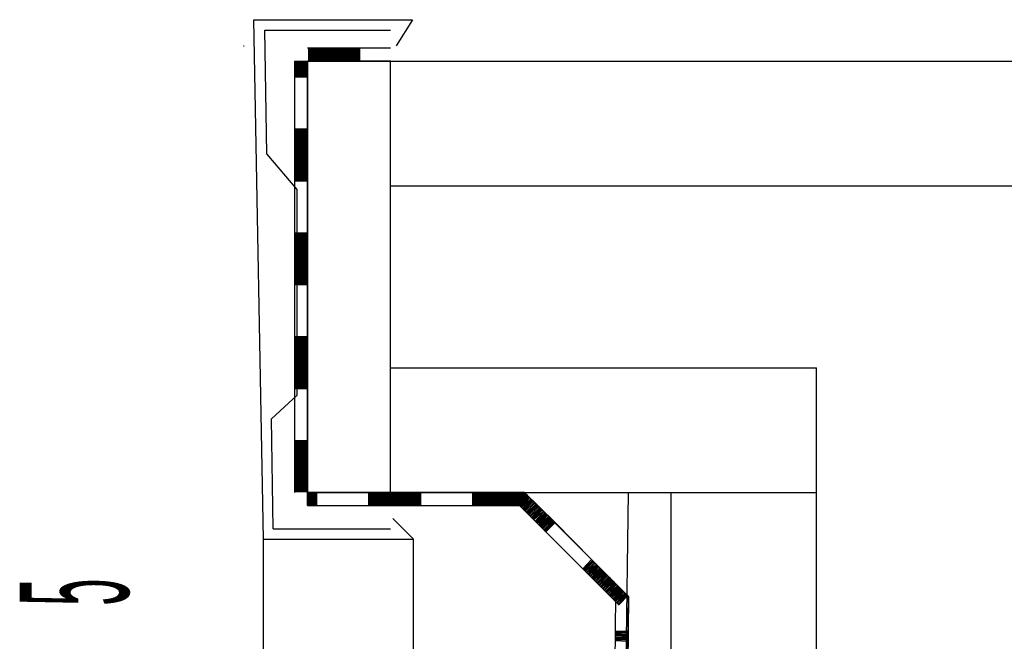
# Model space of a CAD drawing. Extents: x -0.6 to 1.54, y -0.37 to 1.17.
# Tile 28 of 79: x 0.1062 to 0.1252, y 0.6771 to 0.689. Entities that reach past the tile are written whole.
import ezdxf

# ---------------------------------------------------------------- set-up
doc = ezdxf.new("R2010")
doc.units = 0
doc.linetypes.add('KCONTINUOUS', pattern=[0])
doc.layers.add('W01_---', color=7, linetype='CONTINUOUS')

msp = doc.modelspace()

# ---------------------------------------------------------------- linework, layer by layer
at = {"layer": 'W01_---', "color": 7, "linetype": 'KCONTINUOUS'}
for p, q in [((0.11073, 0.68903), (0.11378, 0.68903)), ((0.11091, 0.67903), (0.11073, 0.68903)), ((0.11378, 0.68903), (0.11347, 0.68853)), ((0.11094, 0.68883), (0.11336, 0.68883)), ((0.11098, 0.68645), (0.11094, 0.68883)), ((0.11053, 0.68853), (0.11054, 0.68853)), ((0.11176, 0.67993), (0.11176, 0.68823)), ((0.11176, 0.68823), (0.11336, 0.68823)), ((0.11176, 0.67993), (0.11176, 0.68823)), ((0.11176, 0.68823), (0.11336, 0.68823)), ((0.11274, 0.68836), (0.11274, 0.68823)), ((0.11336, 0.67993), (0.11336, 0.68823)), ((0.11336, 0.68823), (0.13136, 0.68823)), ((0.11163, 0.68691), (0.11176, 0.68691)), ((0.11156, 0.68576), (0.11098, 0.68645)), ((0.11156, 0.6818), (0.11156, 0.68576)), ((0.11336, 0.68583), (0.13096, 0.68583)), ((0.11336, 0.68233), (0.11336, 0.68583)), ((0.11163, 0.68491), (0.11176, 0.68491)), ((0.11163, 0.68291), (0.11176, 0.68291)), ((0.11336, 0.68233), (0.12156, 0.68233)), ((0.12156, 0.55583), (0.12156, 0.68233)), ((0.11156, 0.6818), (0.11107, 0.68135)), ((0.1111, 0.67923), (0.11107, 0.68135)), ((0.11163, 0.68091), (0.11176, 0.68091)), ((0.11594, 0.67993), (0.11176, 0.67993)), ((0.11176, 0.67993), (0.11336, 0.67993)), ((0.11296, 0.67981), (0.11296, 0.67993)), ((0.11336, 0.67993), (0.12156, 0.67993)), ((0.11496, 0.67981), (0.11496, 0.67993)), ((0.11794, 0.67793), (0.11594, 0.67993)), ((0.11794, 0.67793), (0.11594, 0.67993)), ((0.11636, 0.55823), (0.11794, 0.67993)), ((0.11876, 0.55823), (0.11876, 0.67993)), ((0.1138, 0.67903), (0.1134, 0.67943)), ((0.1111, 0.67923), (0.11336, 0.67923)), ((0.11091, 0.67903), (0.11346, 0.67903)), ((0.11091, 0.60411), (0.11091, 0.67903)), ((0.11346, 0.67903), (0.1138, 0.67903)), ((0.1138, 0.66803), (0.1138, 0.67903)), ((0.11716, 0.67854), (0.11725, 0.67863)), ((0.11638, 0.56026), (0.11794, 0.67793)), ((0.11781, 0.67724), (0.11793, 0.67724))]:
    msp.add_line(p, q, dxfattribs=at)
at = {"layer": 'W01_---', "color": 31, "linetype": 'KCONTINUOUS'}
for p, q in [((0.11336, 0.68848), (0.11176, 0.68848)), ((0.11178, 0.68848), (0.11178, 0.68823)), ((0.1118, 0.68848), (0.1118, 0.68823)), ((0.11182, 0.68848), (0.11182, 0.68823)), ((0.11184, 0.68848), (0.11184, 0.68823)), ((0.11186, 0.68848), (0.11186, 0.68823)), ((0.11188, 0.68848), (0.11188, 0.68823)), ((0.1119, 0.68848), (0.1119, 0.68823)), ((0.11192, 0.68848), (0.11192, 0.68823)), ((0.11194, 0.68848), (0.11194, 0.68823)), ((0.11196, 0.68848), (0.11196, 0.68823)), ((0.11198, 0.68848), (0.11198, 0.68823)), ((0.11198, 0.68846), (0.11198, 0.68823)), ((0.11198, 0.68844), (0.11198, 0.68823)), ((0.11198, 0.68842), (0.11198, 0.68823)), ((0.11198, 0.6884), (0.11198, 0.68823)), ((0.11198, 0.68838), (0.11198, 0.68823)), ((0.112, 0.68848), (0.112, 0.68823)), ((0.11202, 0.68848), (0.11202, 0.68823)), ((0.11204, 0.68848), (0.11204, 0.68823)), ((0.11206, 0.68848), (0.11206, 0.68823)), ((0.11208, 0.68848), (0.11208, 0.68823)), ((0.1121, 0.68848), (0.1121, 0.68823)), ((0.11212, 0.68848), (0.11212, 0.68823)), ((0.11214, 0.68848), (0.11214, 0.68823)), ((0.11216, 0.68848), (0.11216, 0.68823)), ((0.11218, 0.68848), (0.11218, 0.68823)), ((0.1122, 0.68848), (0.1122, 0.68823)), ((0.11222, 0.68848), (0.11222, 0.68823)), ((0.11224, 0.68848), (0.11224, 0.68823)), ((0.11226, 0.68848), (0.11226, 0.68823)), ((0.11228, 0.68848), (0.11228, 0.68823)), ((0.1123, 0.68848), (0.1123, 0.68823)), ((0.11232, 0.68848), (0.11232, 0.68823)), ((0.11234, 0.68848), (0.11234, 0.68823)), ((0.11236, 0.68848), (0.11236, 0.68823)), ((0.11238, 0.68848), (0.11238, 0.68823)), ((0.1124, 0.68848), (0.1124, 0.68823)), ((0.11242, 0.68848), (0.11242, 0.68823)), ((0.11244, 0.68848), (0.11244, 0.68823)), ((0.11246, 0.68848), (0.11246, 0.68823)), ((0.11248, 0.68848), (0.11248, 0.68823)), ((0.1125, 0.68848), (0.1125, 0.68823)), ((0.11252, 0.68848), (0.11252, 0.68823)), ((0.11254, 0.68848), (0.11254, 0.68823)), ((0.11256, 0.68848), (0.11256, 0.68823)), ((0.11258, 0.68848), (0.11258, 0.68823)), ((0.1126, 0.68848), (0.1126, 0.68823)), ((0.11262, 0.68848), (0.11262, 0.68823)), ((0.11264, 0.68848), (0.11264, 0.68823)), ((0.11266, 0.68848), (0.11266, 0.68823)), ((0.11268, 0.68848), (0.11268, 0.68823)), ((0.1127, 0.68848), (0.1127, 0.68823)), ((0.11272, 0.68848), (0.11272, 0.68823)), ((0.11274, 0.68848), (0.11274, 0.68823)), ((0.11276, 0.68848), (0.11276, 0.68823)), ((0.11151, 0.68823), (0.11176, 0.68823)), ((0.11151, 0.68823), (0.11151, 0.68793)), ((0.11151, 0.68821), (0.11176, 0.68821)), ((0.11151, 0.68819), (0.11176, 0.68819)), ((0.11176, 0.68823), (0.11176, 0.68793)), ((0.11276, 0.68823), (0.11176, 0.68823)), ((0.11198, 0.68836), (0.11198, 0.68823)), ((0.11198, 0.68834), (0.11198, 0.68823)), ((0.11198, 0.68832), (0.11198, 0.68823)), ((0.11198, 0.6883), (0.11198, 0.68823)), ((0.11198, 0.68828), (0.11198, 0.68823)), ((0.11336, 0.68823), (0.11276, 0.68823)), ((0.11151, 0.68817), (0.11176, 0.68817)), ((0.11151, 0.68815), (0.11176, 0.68815)), ((0.11151, 0.68813), (0.11176, 0.68813)), ((0.11151, 0.68811), (0.11176, 0.68811)), ((0.11151, 0.68809), (0.11176, 0.68809)), ((0.11151, 0.68807), (0.11176, 0.68807)), ((0.11151, 0.68805), (0.11176, 0.68805)), ((0.11151, 0.68803), (0.11176, 0.68803)), ((0.11151, 0.68801), (0.11176, 0.68801)), ((0.11153, 0.68815), (0.11176, 0.68815)), ((0.11155, 0.68815), (0.11176, 0.68815)), ((0.11157, 0.68815), (0.11176, 0.68815)), ((0.11159, 0.68815), (0.11176, 0.68815)), ((0.11161, 0.68815), (0.11176, 0.68815)), ((0.11163, 0.68815), (0.11176, 0.68815)), ((0.11165, 0.68815), (0.11176, 0.68815)), ((0.11167, 0.68815), (0.11176, 0.68815)), ((0.11169, 0.68815), (0.11176, 0.68815)), ((0.11171, 0.68815), (0.11176, 0.68815)), ((0.11151, 0.68799), (0.11176, 0.68799)), ((0.11151, 0.68797), (0.11176, 0.68797)), ((0.11151, 0.68795), (0.11176, 0.68795)), ((0.11151, 0.68793), (0.11151, 0.68593)), ((0.11151, 0.68793), (0.11176, 0.68793)), ((0.11176, 0.68793), (0.11176, 0.68693)), ((0.11151, 0.68693), (0.11176, 0.68693)), ((0.11151, 0.68691), (0.11176, 0.68691)), ((0.11151, 0.68689), (0.11176, 0.68689)), ((0.11151, 0.68687), (0.11176, 0.68687)), ((0.11176, 0.68693), (0.11176, 0.68593)), ((0.11151, 0.68685), (0.11176, 0.68685)), ((0.11151, 0.68683), (0.11176, 0.68683)), ((0.11151, 0.68681), (0.11176, 0.68681)), ((0.11151, 0.68679), (0.11176, 0.68679)), ((0.11151, 0.68677), (0.11176, 0.68677)), ((0.11151, 0.68675), (0.11176, 0.68675)), ((0.11151, 0.68673), (0.11176, 0.68673)), ((0.11151, 0.68671), (0.11176, 0.68671)), ((0.11151, 0.68669), (0.11176, 0.68669)), ((0.11151, 0.68667), (0.11176, 0.68667)), ((0.11151, 0.68665), (0.11176, 0.68665)), ((0.11151, 0.68663), (0.11176, 0.68663)), ((0.11151, 0.68661), (0.11176, 0.68661)), ((0.11151, 0.68659), (0.11176, 0.68659)), ((0.11151, 0.68657), (0.11176, 0.68657)), ((0.11151, 0.68655), (0.11176, 0.68655)), ((0.11151, 0.68653), (0.11176, 0.68653)), ((0.11151, 0.68651), (0.11176, 0.68651)), ((0.11151, 0.68649), (0.11176, 0.68649)), ((0.11151, 0.68647), (0.11176, 0.68647)), ((0.11151, 0.68645), (0.11176, 0.68645)), ((0.11151, 0.68643), (0.11176, 0.68643)), ((0.11151, 0.68641), (0.11176, 0.68641)), ((0.11151, 0.68639), (0.11176, 0.68639)), ((0.11151, 0.68637), (0.11176, 0.68637)), ((0.11151, 0.68635), (0.11176, 0.68635)), ((0.11151, 0.68633), (0.11176, 0.68633)), ((0.11151, 0.68631), (0.11176, 0.68631)), ((0.11151, 0.68629), (0.11176, 0.68629)), ((0.11151, 0.68627), (0.11176, 0.68627)), ((0.11151, 0.68625), (0.11176, 0.68625)), ((0.11151, 0.68623), (0.11176, 0.68623)), ((0.11151, 0.68621), (0.11176, 0.68621)), ((0.11151, 0.68619), (0.11176, 0.68619)), ((0.11151, 0.68617), (0.11176, 0.68617)), ((0.11151, 0.68615), (0.11176, 0.68615)), ((0.11151, 0.68613), (0.11176, 0.68613)), ((0.11151, 0.68611), (0.11176, 0.68611)), ((0.11153, 0.68615), (0.11176, 0.68615)), ((0.11155, 0.68615), (0.11176, 0.68615)), ((0.11157, 0.68615), (0.11176, 0.68615)), ((0.11159, 0.68615), (0.11176, 0.68615)), ((0.11161, 0.68615), (0.11176, 0.68615)), ((0.11163, 0.68615), (0.11176, 0.68615)), ((0.11165, 0.68615), (0.11176, 0.68615)), ((0.11167, 0.68615), (0.11176, 0.68615)), ((0.11169, 0.68615), (0.11176, 0.68615)), ((0.11171, 0.68615), (0.11176, 0.68615)), ((0.11151, 0.68609), (0.11176, 0.68609)), ((0.11151, 0.68607), (0.11176, 0.68607)), ((0.11151, 0.68605), (0.11176, 0.68605)), ((0.11151, 0.68603), (0.11176, 0.68603)), ((0.11151, 0.68601), (0.11176, 0.68601)), ((0.11151, 0.68599), (0.11176, 0.68599)), ((0.11151, 0.68597), (0.11176, 0.68597)), ((0.11151, 0.68595), (0.11176, 0.68595)), ((0.11151, 0.68593), (0.11151, 0.68393)), ((0.11151, 0.68593), (0.11176, 0.68593)), ((0.11176, 0.68593), (0.11176, 0.68493)), ((0.11151, 0.68493), (0.11176, 0.68493)), ((0.11151, 0.68491), (0.11176, 0.68491)), ((0.11151, 0.68489), (0.11176, 0.68489)), ((0.11151, 0.68487), (0.11176, 0.68487)), ((0.11151, 0.68485), (0.11176, 0.68485)), ((0.11151, 0.68483), (0.11176, 0.68483)), ((0.11151, 0.68481), (0.11176, 0.68481)), ((0.11151, 0.68479), (0.11176, 0.68479)), ((0.11176, 0.68493), (0.11176, 0.68393)), ((0.11151, 0.68477), (0.11176, 0.68477)), ((0.11151, 0.68475), (0.11176, 0.68475)), ((0.11151, 0.68473), (0.11176, 0.68473)), ((0.11151, 0.68471), (0.11176, 0.68471)), ((0.11151, 0.68469), (0.11176, 0.68469)), ((0.11151, 0.68467), (0.11176, 0.68467)), ((0.11151, 0.68465), (0.11176, 0.68465)), ((0.11151, 0.68463), (0.11176, 0.68463)), ((0.11151, 0.68461), (0.11176, 0.68461)), ((0.11151, 0.68459), (0.11176, 0.68459)), ((0.11151, 0.68457), (0.11176, 0.68457)), ((0.11151, 0.68455), (0.11176, 0.68455)), ((0.11151, 0.68453), (0.11176, 0.68453)), ((0.11151, 0.68451), (0.11176, 0.68451)), ((0.11151, 0.68449), (0.11176, 0.68449)), ((0.11151, 0.68447), (0.11176, 0.68447)), ((0.11151, 0.68445), (0.11176, 0.68445)), ((0.11151, 0.68443), (0.11176, 0.68443)), ((0.11151, 0.68441), (0.11176, 0.68441)), ((0.11151, 0.68439), (0.11176, 0.68439)), ((0.11151, 0.68437), (0.11176, 0.68437)), ((0.11151, 0.68435), (0.11176, 0.68435)), ((0.11151, 0.68433), (0.11176, 0.68433)), ((0.11151, 0.68431), (0.11176, 0.68431)), ((0.11151, 0.68429), (0.11176, 0.68429)), ((0.11151, 0.68427), (0.11176, 0.68427)), ((0.11151, 0.68425), (0.11176, 0.68425)), ((0.11151, 0.68423), (0.11176, 0.68423)), ((0.11151, 0.68421), (0.11176, 0.68421)), ((0.11151, 0.68419), (0.11176, 0.68419)), ((0.11151, 0.68417), (0.11176, 0.68417)), ((0.11151, 0.68415), (0.11176, 0.68415)), ((0.11151, 0.68413), (0.11176, 0.68413)), ((0.11151, 0.68411), (0.11176, 0.68411)), ((0.11151, 0.68409), (0.11176, 0.68409)), ((0.11151, 0.68407), (0.11176, 0.68407)), ((0.11151, 0.68405), (0.11176, 0.68405)), ((0.11151, 0.68403), (0.11176, 0.68403)), ((0.11153, 0.68415), (0.11176, 0.68415)), ((0.11155, 0.68415), (0.11176, 0.68415)), ((0.11157, 0.68415), (0.11176, 0.68415)), ((0.11159, 0.68415), (0.11176, 0.68415)), ((0.11161, 0.68415), (0.11176, 0.68415)), ((0.11163, 0.68415), (0.11176, 0.68415)), ((0.11165, 0.68415), (0.11176, 0.68415)), ((0.11167, 0.68415), (0.11176, 0.68415)), ((0.11169, 0.68415), (0.11176, 0.68415)), ((0.11171, 0.68415), (0.11176, 0.68415)), ((0.11151, 0.68401), (0.11176, 0.68401)), ((0.11151, 0.68399), (0.11176, 0.68399)), ((0.11151, 0.68397), (0.11176, 0.68397)), ((0.11151, 0.68395), (0.11176, 0.68395)), ((0.11151, 0.68393), (0.11151, 0.68193)), ((0.11151, 0.68393), (0.11176, 0.68393)), ((0.11176, 0.68393), (0.11176, 0.68293)), ((0.11151, 0.68293), (0.11176, 0.68293)), ((0.11151, 0.68291), (0.11176, 0.68291)), ((0.11151, 0.68289), (0.11176, 0.68289)), ((0.11176, 0.68293), (0.11176, 0.68193)), ((0.11151, 0.68287), (0.11176, 0.68287)), ((0.11151, 0.68285), (0.11176, 0.68285)), ((0.11151, 0.68283), (0.11176, 0.68283)), ((0.11151, 0.68281), (0.11176, 0.68281)), ((0.11151, 0.68279), (0.11176, 0.68279)), ((0.11151, 0.68277), (0.11176, 0.68277)), ((0.11151, 0.68275), (0.11176, 0.68275)), ((0.11151, 0.68273), (0.11176, 0.68273)), ((0.11151, 0.68271), (0.11176, 0.68271)), ((0.11151, 0.68269), (0.11176, 0.68269)), ((0.11151, 0.68267), (0.11176, 0.68267)), ((0.11151, 0.68265), (0.11176, 0.68265)), ((0.11151, 0.68263), (0.11176, 0.68263)), ((0.11151, 0.68261), (0.11176, 0.68261)), ((0.11151, 0.68259), (0.11176, 0.68259)), ((0.11151, 0.68257), (0.11176, 0.68257)), ((0.11151, 0.68255), (0.11176, 0.68255)), ((0.11151, 0.68253), (0.11176, 0.68253)), ((0.11151, 0.68251), (0.11176, 0.68251)), ((0.11151, 0.68249), (0.11176, 0.68249)), ((0.11151, 0.68247), (0.11176, 0.68247)), ((0.11151, 0.68245), (0.11176, 0.68245)), ((0.11151, 0.68243), (0.11176, 0.68243)), ((0.11151, 0.68241), (0.11176, 0.68241)), ((0.11151, 0.68239), (0.11176, 0.68239)), ((0.11151, 0.68237), (0.11176, 0.68237)), ((0.11151, 0.68235), (0.11176, 0.68235)), ((0.11151, 0.68233), (0.11176, 0.68233)), ((0.11151, 0.68231), (0.11176, 0.68231)), ((0.11151, 0.68229), (0.11176, 0.68229)), ((0.11151, 0.68227), (0.11176, 0.68227)), ((0.11151, 0.68225), (0.11176, 0.68225)), ((0.11151, 0.68223), (0.11176, 0.68223)), ((0.11151, 0.68221), (0.11176, 0.68221)), ((0.11151, 0.68219), (0.11176, 0.68219)), ((0.11151, 0.68217), (0.11176, 0.68217)), ((0.11151, 0.68215), (0.11176, 0.68215)), ((0.11151, 0.68213), (0.11176, 0.68213)), ((0.11153, 0.68215), (0.11176, 0.68215)), ((0.11155, 0.68215), (0.11176, 0.68215)), ((0.11157, 0.68215), (0.11176, 0.68215)), ((0.11159, 0.68215), (0.11176, 0.68215)), ((0.11161, 0.68215), (0.11176, 0.68215)), ((0.11163, 0.68215), (0.11176, 0.68215)), ((0.11165, 0.68215), (0.11176, 0.68215)), ((0.11167, 0.68215), (0.11176, 0.68215)), ((0.11169, 0.68215), (0.11176, 0.68215)), ((0.11171, 0.68215), (0.11176, 0.68215)), ((0.11151, 0.68211), (0.11176, 0.68211)), ((0.11151, 0.68209), (0.11176, 0.68209)), ((0.11151, 0.68207), (0.11176, 0.68207)), ((0.11151, 0.68205), (0.11176, 0.68205)), ((0.11151, 0.68203), (0.11176, 0.68203)), ((0.11151, 0.68201), (0.11176, 0.68201)), ((0.11151, 0.68199), (0.11176, 0.68199)), ((0.11151, 0.68197), (0.11176, 0.68197)), ((0.11151, 0.68195), (0.11176, 0.68195)), ((0.11151, 0.68193), (0.11151, 0.67993)), ((0.11151, 0.68193), (0.11176, 0.68193)), ((0.11176, 0.68193), (0.11176, 0.68093)), ((0.11151, 0.68093), (0.11176, 0.68093)), ((0.11151, 0.68091), (0.11176, 0.68091)), ((0.11151, 0.68089), (0.11176, 0.68089)), ((0.11151, 0.68087), (0.11176, 0.68087)), ((0.11151, 0.68085), (0.11176, 0.68085)), ((0.11151, 0.68083), (0.11176, 0.68083)), ((0.11151, 0.68081), (0.11176, 0.68081)), ((0.11176, 0.68093), (0.11176, 0.67993)), ((0.11151, 0.68079), (0.11176, 0.68079)), ((0.11151, 0.68077), (0.11176, 0.68077)), ((0.11151, 0.68075), (0.11176, 0.68075)), ((0.11151, 0.68073), (0.11176, 0.68073)), ((0.11151, 0.68071), (0.11176, 0.68071)), ((0.11151, 0.68069), (0.11176, 0.68069)), ((0.11151, 0.68067), (0.11176, 0.68067)), ((0.11151, 0.68065), (0.11176, 0.68065)), ((0.11151, 0.68063), (0.11176, 0.68063)), ((0.11151, 0.68061), (0.11176, 0.68061)), ((0.11151, 0.68059), (0.11176, 0.68059)), ((0.11151, 0.68057), (0.11176, 0.68057)), ((0.11151, 0.68055), (0.11176, 0.68055)), ((0.11151, 0.68053), (0.11176, 0.68053)), ((0.11151, 0.68051), (0.11176, 0.68051)), ((0.11151, 0.68049), (0.11176, 0.68049)), ((0.11151, 0.68047), (0.11176, 0.68047)), ((0.11151, 0.68045), (0.11176, 0.68045)), ((0.11151, 0.68043), (0.11176, 0.68043)), ((0.11151, 0.68041), (0.11176, 0.68041)), ((0.11151, 0.68039), (0.11176, 0.68039)), ((0.11151, 0.68037), (0.11176, 0.68037)), ((0.11151, 0.68035), (0.11176, 0.68035)), ((0.11151, 0.68033), (0.11176, 0.68033)), ((0.11151, 0.68031), (0.11176, 0.68031)), ((0.11151, 0.68029), (0.11176, 0.68029)), ((0.11151, 0.68027), (0.11176, 0.68027)), ((0.11151, 0.68025), (0.11176, 0.68025)), ((0.11151, 0.68023), (0.11176, 0.68023)), ((0.11151, 0.68021), (0.11176, 0.68021)), ((0.11151, 0.68019), (0.11176, 0.68019)), ((0.11151, 0.68017), (0.11176, 0.68017)), ((0.11151, 0.68015), (0.11176, 0.68015)), ((0.11151, 0.68013), (0.11176, 0.68013)), ((0.11151, 0.68011), (0.11176, 0.68011)), ((0.11151, 0.68009), (0.11176, 0.68009)), ((0.11151, 0.68007), (0.11176, 0.68007)), ((0.11151, 0.68005), (0.11176, 0.68005)), ((0.11153, 0.68015), (0.11176, 0.68015)), ((0.11155, 0.68015), (0.11176, 0.68015)), ((0.11157, 0.68015), (0.11176, 0.68015)), ((0.11159, 0.68015), (0.11176, 0.68015)), ((0.11161, 0.68015), (0.11176, 0.68015)), ((0.11163, 0.68015), (0.11176, 0.68015)), ((0.11165, 0.68015), (0.11176, 0.68015)), ((0.11167, 0.68015), (0.11176, 0.68015)), ((0.11169, 0.68015), (0.11176, 0.68015)), ((0.11171, 0.68015), (0.11176, 0.68015)), ((0.11151, 0.68003), (0.11176, 0.68003)), ((0.11151, 0.68001), (0.11176, 0.68001)), ((0.11151, 0.67999), (0.11176, 0.67999)), ((0.11151, 0.67997), (0.11176, 0.67997)), ((0.11151, 0.67995), (0.11176, 0.67995)), ((0.11176, 0.67968), (0.11176, 0.67993)), ((0.11176, 0.67993), (0.11194, 0.67993)), ((0.11178, 0.67968), (0.11178, 0.67993)), ((0.1118, 0.67968), (0.1118, 0.67993)), ((0.11182, 0.67968), (0.11182, 0.67993)), ((0.11184, 0.67968), (0.11184, 0.67993)), ((0.11186, 0.67968), (0.11186, 0.67993)), ((0.11188, 0.67968), (0.11188, 0.67993)), ((0.1119, 0.67968), (0.1119, 0.67993)), ((0.11192, 0.67968), (0.11192, 0.67993)), ((0.11194, 0.67968), (0.11194, 0.67993)), ((0.11194, 0.67993), (0.11294, 0.67993)), ((0.11294, 0.67968), (0.11294, 0.67993)), ((0.11294, 0.67993), (0.11394, 0.67993)), ((0.11296, 0.67968), (0.11296, 0.67993)), ((0.11298, 0.67968), (0.11298, 0.67993)), ((0.113, 0.67968), (0.113, 0.67993)), ((0.11302, 0.67968), (0.11302, 0.67993)), ((0.11304, 0.67968), (0.11304, 0.67993)), ((0.11306, 0.67968), (0.11306, 0.67993)), ((0.11308, 0.67968), (0.11308, 0.67993)), ((0.1131, 0.67968), (0.1131, 0.67993)), ((0.11312, 0.67968), (0.11312, 0.67993)), ((0.11314, 0.67968), (0.11314, 0.67993)), ((0.11316, 0.67968), (0.11316, 0.67993)), ((0.11318, 0.67968), (0.11318, 0.67993)), ((0.1132, 0.67968), (0.1132, 0.67993)), ((0.11322, 0.67968), (0.11322, 0.67993)), ((0.11324, 0.67968), (0.11324, 0.67993)), ((0.11326, 0.67968), (0.11326, 0.67993)), ((0.11328, 0.67968), (0.11328, 0.67993)), ((0.1133, 0.67968), (0.1133, 0.67993)), ((0.11332, 0.67968), (0.11332, 0.67993)), ((0.11334, 0.67968), (0.11334, 0.67993)), ((0.11336, 0.67968), (0.11336, 0.67993)), ((0.11338, 0.67968), (0.11338, 0.67993)), ((0.1134, 0.67968), (0.1134, 0.67993)), ((0.11342, 0.67968), (0.11342, 0.67993)), ((0.11344, 0.67968), (0.11344, 0.67993)), ((0.11346, 0.67968), (0.11346, 0.67993)), ((0.11348, 0.67968), (0.11348, 0.67993)), ((0.1135, 0.67968), (0.1135, 0.67993)), ((0.11352, 0.67968), (0.11352, 0.67993)), ((0.11354, 0.67968), (0.11354, 0.67993)), ((0.11356, 0.67968), (0.11356, 0.67993)), ((0.11358, 0.67968), (0.11358, 0.67993)), ((0.1136, 0.67968), (0.1136, 0.67993)), ((0.11362, 0.67968), (0.11362, 0.67993)), ((0.11364, 0.67968), (0.11364, 0.67993)), ((0.11366, 0.67968), (0.11366, 0.67993)), ((0.11368, 0.67968), (0.11368, 0.67993)), ((0.1137, 0.67968), (0.1137, 0.67993)), ((0.11372, 0.6797), (0.11372, 0.67993)), ((0.11372, 0.67972), (0.11372, 0.67993)), ((0.11372, 0.67974), (0.11372, 0.67993)), ((0.11372, 0.67976), (0.11372, 0.67993)), ((0.11372, 0.67978), (0.11372, 0.67993)), ((0.11372, 0.6798), (0.11372, 0.67993)), ((0.11372, 0.67982), (0.11372, 0.67993)), ((0.11372, 0.67984), (0.11372, 0.67993)), ((0.11372, 0.67986), (0.11372, 0.67993)), ((0.11372, 0.67988), (0.11372, 0.67993)), ((0.11372, 0.67968), (0.11372, 0.67993)), ((0.11374, 0.67968), (0.11374, 0.67993)), ((0.11376, 0.67968), (0.11376, 0.67993)), ((0.11378, 0.67968), (0.11378, 0.67993)), ((0.1138, 0.67968), (0.1138, 0.67993)), ((0.11382, 0.67968), (0.11382, 0.67993)), ((0.11384, 0.67968), (0.11384, 0.67993)), ((0.11386, 0.67968), (0.11386, 0.67993)), ((0.11388, 0.67968), (0.11388, 0.67993)), ((0.1139, 0.67968), (0.1139, 0.67993)), ((0.11392, 0.67968), (0.11392, 0.67993)), ((0.11394, 0.67968), (0.11394, 0.67993)), ((0.11394, 0.67993), (0.11494, 0.67993)), ((0.11494, 0.67968), (0.11494, 0.67993)), ((0.11494, 0.67993), (0.11594, 0.67993)), ((0.11496, 0.67968), (0.11496, 0.67993)), ((0.11498, 0.67968), (0.11498, 0.67993)), ((0.115, 0.67968), (0.115, 0.67993)), ((0.11502, 0.67968), (0.11502, 0.67993)), ((0.11504, 0.67968), (0.11504, 0.67993)), ((0.11506, 0.67968), (0.11506, 0.67993)), ((0.11508, 0.67968), (0.11508, 0.67993)), ((0.1151, 0.67968), (0.1151, 0.67993)), ((0.11512, 0.67968), (0.11512, 0.67993)), ((0.11514, 0.67968), (0.11514, 0.67993)), ((0.11516, 0.67968), (0.11516, 0.67993)), ((0.11518, 0.67968), (0.11518, 0.67993)), ((0.1152, 0.67968), (0.1152, 0.67993)), ((0.11522, 0.67968), (0.11522, 0.67993)), ((0.11524, 0.67968), (0.11524, 0.67993)), ((0.11526, 0.67968), (0.11526, 0.67993)), ((0.11528, 0.67968), (0.11528, 0.67993)), ((0.1153, 0.67968), (0.1153, 0.67993)), ((0.11532, 0.67968), (0.11532, 0.67993)), ((0.11534, 0.67968), (0.11534, 0.67993)), ((0.11536, 0.67968), (0.11536, 0.67993)), ((0.11538, 0.67968), (0.11538, 0.67993)), ((0.1154, 0.67968), (0.1154, 0.67993)), ((0.11542, 0.67968), (0.11542, 0.67993)), ((0.11544, 0.67968), (0.11544, 0.67993)), ((0.11546, 0.67968), (0.11546, 0.67993)), ((0.11548, 0.67968), (0.11548, 0.67993)), ((0.1155, 0.67968), (0.1155, 0.67993)), ((0.11552, 0.67968), (0.11552, 0.67993)), ((0.11554, 0.67968), (0.11554, 0.67993)), ((0.11556, 0.67968), (0.11556, 0.67993)), ((0.11558, 0.67968), (0.11558, 0.67993)), ((0.1156, 0.67968), (0.1156, 0.67993)), ((0.11562, 0.67968), (0.11562, 0.67993)), ((0.11564, 0.67968), (0.11564, 0.67993)), ((0.11566, 0.67968), (0.11566, 0.67993)), ((0.11568, 0.67968), (0.11568, 0.67993)), ((0.1157, 0.67968), (0.1157, 0.67993)), ((0.11572, 0.6797), (0.11572, 0.67993)), ((0.11572, 0.67972), (0.11572, 0.67993)), ((0.11572, 0.67974), (0.11572, 0.67993)), ((0.11572, 0.67976), (0.11572, 0.67993)), ((0.11572, 0.67978), (0.11572, 0.67993)), ((0.11572, 0.6798), (0.11572, 0.67993)), ((0.11572, 0.67982), (0.11572, 0.67993)), ((0.11572, 0.67984), (0.11572, 0.67993)), ((0.11572, 0.67986), (0.11572, 0.67993)), ((0.11572, 0.67988), (0.11572, 0.67993)), ((0.11572, 0.67968), (0.11572, 0.67993)), ((0.11574, 0.67968), (0.11574, 0.67993)), ((0.11576, 0.67968), (0.11576, 0.67993)), ((0.11577, 0.67975), (0.11595, 0.67993)), ((0.11578, 0.67968), (0.11578, 0.67993)), ((0.11578, 0.67974), (0.11596, 0.67991)), ((0.1158, 0.67968), (0.1158, 0.67993)), ((0.1158, 0.67972), (0.11597, 0.6799)), ((0.11581, 0.67971), (0.11599, 0.67989)), ((0.11582, 0.67968), (0.11582, 0.67993)), ((0.11583, 0.67969), (0.116, 0.67987)), ((0.11584, 0.67968), (0.11584, 0.67993)), ((0.11584, 0.67968), (0.11602, 0.67986)), ((0.11586, 0.67968), (0.11586, 0.67993)), ((0.11588, 0.67968), (0.11588, 0.67993)), ((0.1159, 0.67968), (0.1159, 0.67993)), ((0.11592, 0.67968), (0.11592, 0.67993)), ((0.11594, 0.67993), (0.11653, 0.67935)), ((0.11599, 0.67989), (0.11599, 0.67988)), ((0.11176, 0.67968), (0.11194, 0.67968)), ((0.11194, 0.67968), (0.11394, 0.67968)), ((0.11394, 0.67968), (0.11594, 0.67968)), ((0.11576, 0.67976), (0.11635, 0.67917)), ((0.11585, 0.67966), (0.11603, 0.67984)), ((0.11587, 0.67965), (0.11604, 0.67983)), ((0.11588, 0.67964), (0.11606, 0.67981)), ((0.1159, 0.67962), (0.11607, 0.6798)), ((0.11591, 0.67961), (0.11609, 0.67979)), ((0.11592, 0.67959), (0.1161, 0.67977)), ((0.11594, 0.67958), (0.11611, 0.67976)), ((0.11595, 0.67957), (0.11613, 0.67974)), ((0.11597, 0.67955), (0.11614, 0.67973)), ((0.11598, 0.67954), (0.11616, 0.67971)), ((0.11599, 0.67952), (0.11617, 0.6797)), ((0.11601, 0.67951), (0.11619, 0.67969)), ((0.11602, 0.6795), (0.1162, 0.67967)), ((0.11604, 0.67948), (0.11621, 0.67966)), ((0.11592, 0.6796), (0.11592, 0.67959)), ((0.11605, 0.67947), (0.11623, 0.67964)), ((0.11607, 0.67945), (0.11624, 0.67963)), ((0.11608, 0.67944), (0.11626, 0.67962)), ((0.11609, 0.67942), (0.11627, 0.6796)), ((0.11611, 0.67941), (0.11628, 0.67959)), ((0.11612, 0.6794), (0.1163, 0.67957)), ((0.11614, 0.67938), (0.11631, 0.67956)), ((0.11615, 0.67937), (0.11633, 0.67954)), ((0.11616, 0.67935), (0.11634, 0.67953)), ((0.11618, 0.67934), (0.11636, 0.67952)), ((0.11619, 0.67933), (0.11637, 0.6795)), ((0.11621, 0.67934), (0.11637, 0.6795)), ((0.11621, 0.67931), (0.11638, 0.67949)), ((0.11622, 0.67935), (0.11637, 0.6795)), ((0.11624, 0.67937), (0.11637, 0.6795)), ((0.11625, 0.67938), (0.11637, 0.6795)), ((0.11626, 0.6794), (0.11637, 0.6795)), ((0.11628, 0.67941), (0.11637, 0.6795)), ((0.11629, 0.67942), (0.11637, 0.6795)), ((0.11631, 0.67944), (0.11637, 0.6795)), ((0.11632, 0.67945), (0.11637, 0.6795)), ((0.11634, 0.67947), (0.11637, 0.6795)), ((0.11622, 0.6793), (0.1164, 0.67947)), ((0.11623, 0.67928), (0.11641, 0.67946)), ((0.11625, 0.67927), (0.11643, 0.67945)), ((0.11626, 0.67925), (0.11644, 0.67943)), ((0.11628, 0.67924), (0.11646, 0.67942)), ((0.11629, 0.67923), (0.11647, 0.6794)), ((0.11631, 0.67921), (0.11648, 0.67939)), ((0.11632, 0.6792), (0.1165, 0.67938)), ((0.11633, 0.67918), (0.11651, 0.67936)), ((0.11635, 0.67917), (0.11653, 0.67935)), ((0.11653, 0.67935), (0.11723, 0.67864)), ((0.11624, 0.67928), (0.11623, 0.67928)), ((0.11634, 0.67918), (0.11633, 0.67918)), ((0.11635, 0.67917), (0.11776, 0.67776)), ((0.11706, 0.67846), (0.11723, 0.67864)), ((0.11707, 0.67845), (0.11725, 0.67863)), ((0.11708, 0.67843), (0.11726, 0.67861)), ((0.1171, 0.67842), (0.11727, 0.6786)), ((0.11711, 0.67841), (0.11729, 0.67858)), ((0.11713, 0.67839), (0.1173, 0.67857)), ((0.11714, 0.67838), (0.11732, 0.67855)), ((0.11715, 0.67836), (0.11733, 0.67854)), ((0.11717, 0.67835), (0.11735, 0.67853)), ((0.11723, 0.67864), (0.11794, 0.67793)), ((0.11718, 0.67834), (0.11736, 0.67851)), ((0.1172, 0.67832), (0.11737, 0.6785)), ((0.11721, 0.67831), (0.11739, 0.67848)), ((0.11723, 0.67829), (0.1174, 0.67847)), ((0.11724, 0.67828), (0.11742, 0.67846)), ((0.11725, 0.67826), (0.11743, 0.67844)), ((0.11727, 0.67825), (0.11745, 0.67843)), ((0.11728, 0.67824), (0.11746, 0.67841)), ((0.1173, 0.67822), (0.11747, 0.6784)), ((0.11731, 0.67821), (0.11749, 0.67839)), ((0.11733, 0.67819), (0.1175, 0.67837)), ((0.11734, 0.67818), (0.11752, 0.67836)), ((0.11735, 0.67817), (0.11753, 0.67834)), ((0.11737, 0.67815), (0.11754, 0.67833)), ((0.11738, 0.67814), (0.11756, 0.67831)), ((0.1174, 0.67812), (0.11757, 0.6783)), ((0.11741, 0.67811), (0.11759, 0.67829)), ((0.11742, 0.6781), (0.1176, 0.67827)), ((0.11744, 0.67808), (0.11762, 0.67826)), ((0.11745, 0.67807), (0.11763, 0.67824)), ((0.11747, 0.67805), (0.11764, 0.67823)), ((0.11748, 0.67804), (0.11766, 0.67822)), ((0.11749, 0.67802), (0.11767, 0.6782)), ((0.11751, 0.67801), (0.11769, 0.67819)), ((0.11752, 0.678), (0.1177, 0.67817)), ((0.11754, 0.67798), (0.11771, 0.67816)), ((0.11755, 0.67797), (0.11773, 0.67814)), ((0.11757, 0.67795), (0.11774, 0.67813)), ((0.11758, 0.67794), (0.11776, 0.67812)), ((0.11759, 0.67793), (0.11777, 0.6781)), ((0.11761, 0.67791), (0.11778, 0.67809)), ((0.11762, 0.67793), (0.11778, 0.67809)), ((0.11762, 0.6779), (0.1178, 0.67807)), ((0.11764, 0.67794), (0.11778, 0.67809)), ((0.11764, 0.67788), (0.11781, 0.67806)), ((0.11765, 0.67795), (0.11778, 0.67809)), ((0.11765, 0.67787), (0.11783, 0.67805)), ((0.11766, 0.67797), (0.11778, 0.67809)), ((0.11766, 0.67785), (0.11784, 0.67803)), ((0.11768, 0.67798), (0.11778, 0.67809)), ((0.11768, 0.67784), (0.11785, 0.67802)), ((0.11769, 0.678), (0.11778, 0.67809)), ((0.11769, 0.67783), (0.11787, 0.678)), ((0.11771, 0.67801), (0.11778, 0.67809)), ((0.11771, 0.67781), (0.11788, 0.67799)), ((0.11772, 0.67802), (0.11778, 0.67809)), ((0.11772, 0.6778), (0.1179, 0.67798)), ((0.11774, 0.67804), (0.11778, 0.67809)), ((0.11774, 0.67778), (0.11791, 0.67796)), ((0.11775, 0.67805), (0.11778, 0.67809)), ((0.11769, 0.67794), (0.11767, 0.67626)), ((0.11775, 0.67777), (0.11793, 0.67795)), ((0.11794, 0.67793), (0.11793, 0.67726)), ((0.11768, 0.67726), (0.11793, 0.67726)), ((0.11768, 0.67724), (0.11793, 0.67724)), ((0.11768, 0.67722), (0.11793, 0.67721)), ((0.11768, 0.6772), (0.11793, 0.67719)), ((0.11793, 0.67726), (0.11792, 0.67626)), ((0.11768, 0.67718), (0.11793, 0.67717)), ((0.11768, 0.67716), (0.11793, 0.67715)), ((0.11768, 0.67714), (0.11793, 0.67714)), ((0.11768, 0.67712), (0.11793, 0.67712)), ((0.11768, 0.6771), (0.11793, 0.6771)), ((0.11768, 0.67708), (0.11793, 0.67707))]:
    msp.add_line(p, q, dxfattribs=at)

# ---------------------------------------------------------------- texts
at = {"layer": 'W01_---', "color": 7, "width": 0.333333}
msp.add_text('5 ', height=0.0021, rotation=90.0027, dxfattribs=at).set_placement((0.10832, 0.67775, 60.999999))

doc.saveas('drawing.dxf')
